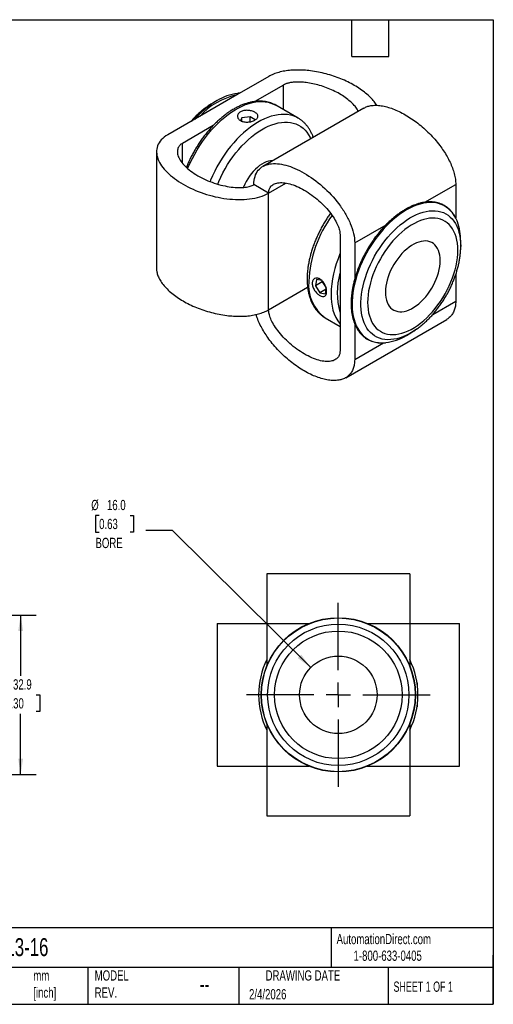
# Model space of a CAD drawing. Header units: millimetres. Extents: x 6 to 273, y 6 to 210.
# Tile 2 of 2: x 175 to 273, y 6 to 210. Entities that reach past the tile are written whole.
import ezdxf

# ---------------------------------------------------------------- set-up
doc = ezdxf.new("R2010")
doc.units = ezdxf.units.MM
doc.linetypes.add('SLD-Center', pattern=[19.05, 15.24, -1.27, 1.27, -1.27])
doc.linetypes.add('SLD-Solid', pattern=[0])
doc.layers.add('CENTER', color=40, linetype='SLD-Center')
doc.layers.add('DIMENSIONS', color=140, linetype='SLD-Solid', lineweight=25)
doc.layers.add('TEXT', color=140, linetype='SLD-Solid', lineweight=25)
doc.styles.add('SLDTEXTSTYLE0', font='TXT', dxfattribs={"width": 0.7})
doc.styles.add('SLDTEXTSTYLE1', font='TXT', dxfattribs={"width": 0.65})
doc.dimstyles.new('SLDDIMSTYLE1', dxfattribs={"dimtxt": 2.158008, "dimasz": 3.302, "dimexe": 0, "dimexo": 0.0625, "dimgap": 0.539502, "dimtad": 0, "dimtih": 1, "dimtoh": 1, "dimdec": 1, "dimrnd": 1e-09, "dimzin": 12, "dimdsep": 46, "dimtxsty": 'SLDTEXTSTYLE0', "dimsah": 1, "dimcen": 0.09, "dimadec": 0, "dimazin": 3, "dimtfac": 1, "dimtdec": 1, "dimtofl": 0, "dimtmove": 0, "dimatfit": 3, "dimfxl": 0, "dimfrac": 2, "dimtolj": 1, "dimtzin": 12, "dimarcsym": 0})
doc.dimstyles.new('SLDDIMSTYLE2', dxfattribs={"dimtxt": 2.158008, "dimasz": 3.302, "dimexe": 0, "dimexo": 0.0625, "dimgap": 0.539502, "dimtad": 0, "dimtih": 1, "dimtoh": 1, "dimdec": 1, "dimrnd": 1e-09, "dimzin": 4, "dimdsep": 46, "dimtxsty": 'SLDTEXTSTYLE0', "dimsah": 1, "dimcen": 0, "dimadec": 0, "dimazin": 1, "dimtfac": 1, "dimtdec": 1, "dimtofl": 0, "dimtmove": 0, "dimatfit": 3, "dimfxl": 0, "dimfrac": 2, "dimtolj": 1, "dimtzin": 12, "dimarcsym": 0})

# ---------------------------------------------------------------- blocks, each defined once
blk = doc.blocks.new('_D_1')
at = {"layer": 'DIMENSIONS'}
for p, q in [((159.31, 86.67), (178.62, 86.67)), ((175.44, 86.67), (175.44, 74.13)), ((172.24, 70.22), (171.51, 70.22)), ((171.51, 70.22), (171.51, 66.79)), ((178.65, 70.22), (179.38, 70.22)), ((179.38, 70.22), (179.38, 66.79)), ((171.51, 66.79), (172.24, 66.79)), ((175.44, 53.77), (175.44, 66.31)), ((179.38, 66.79), (178.65, 66.79)), ((159.31, 53.77), (164.68, 53.77)), ((166.21, 53.77), (178.62, 53.77))]:
    blk.add_line(p, q, dxfattribs=at)
for points in [[(175.44, 86.67), (174.94, 83.37), (175.95, 83.37)], [(175.44, 53.77), (175.95, 57.07), (174.94, 57.07)]]:
    blk.add_solid(points, dxfattribs=at)
at = {"layer": 'DIMENSIONS', "char_height": 2.117, "attachment_point": 1, "style": 'SLDTEXTSTYLE0'}
for s, insert in [('%%c', (170.61, 73.43)), ('32.9', (173.87, 73.43)), ('1.30', (172.24, 69.52))]:
    blk.add_mtext(s, dxfattribs=dict(at, insert=insert))
blk = doc.blocks.new('_D_3')
at = {"layer": 'DIMENSIONS'}
for p, q in [((191.65, 107.24), (190.92, 107.24)), ((190.92, 107.24), (190.92, 103.81)), ((198.06, 107.24), (198.78, 107.24)), ((198.78, 107.24), (198.78, 103.81)), ((190.92, 103.81), (191.65, 103.81)), ((198.78, 103.81), (198.06, 103.81)), ((206.83, 104.1), (201.27, 104.1)), ((235.35, 75.85), (206.83, 104.1))]:
    blk.add_line(p, q, dxfattribs=at)
blk.add_solid([(235.35, 75.85), (233.37, 78.53), (232.65, 77.81)], dxfattribs=at)
at = {"layer": 'DIMENSIONS', "char_height": 2.117, "attachment_point": 1, "style": 'SLDTEXTSTYLE0'}
for s, insert in [('%%c', (190.02, 110.45)), ('16.0', (193.27, 110.45)), ('0.63', (191.65, 106.54)), ('BORE', (190.9, 102.62))]:
    blk.add_mtext(s, dxfattribs=dict(at, insert=insert))
blk = doc.blocks.new('SW_CENTERMARKSYMBOL_1')
at = {"layer": 'CENTER', "color": 0}
for p, q in [((0, 5.08), (0, 18.99)), ((0, 0), (0, 2.54)), ((-5.08, 0), (-18.99, 0)), ((0, 0), (-2.54, 0)), ((0, 0), (0, -2.54)), ((0, 0), (2.54, 0)), ((5.08, 0), (18.99, 0)), ((0, -5.08), (0, -18.99))]:
    blk.add_line(p, q, dxfattribs=at)

msp = doc.modelspace()

# ---------------------------------------------------------------- linework, layer by layer
for p, q in [((226.68, 197.83), (220.09, 194.02)), ((229.72, 196.07), (223.82, 192.67)), ((229.72, 190.98), (229.72, 196.07)), ((220.09, 194.02), (212.41, 189.59)), ((216.01, 192.85), (215.11, 192.33)), ((246.33, 191.31), (225.47, 179.27)), ((232.75, 189.24), (228.15, 191.89)), ((212.41, 189.59), (205.82, 185.79)), ((221.13, 189.27), (220.86, 188.74)), ((222.81, 189.52), (221.13, 189.27)), ((221.13, 188.6), (221.13, 189.27)), ((223.89, 188.87), (222.81, 189.52)), ((222.81, 188.49), (222.81, 189.52)), ((232.75, 189.24), (232.7, 189.26)), ((215.18, 187.68), (208.86, 184.03)), ((208.86, 179.92), (208.86, 184.03)), ((203.51, 182.3), (203.51, 158.21)), ((226.65, 173.77), (223.61, 175.52)), ((226.65, 173.77), (230.21, 175.82)), ((258.91, 171.86), (265.29, 175.54)), ((265.29, 175.54), (265.29, 168.64)), ((226.65, 149.68), (226.65, 173.77)), ((244.43, 163.5), (250.9, 167.23)), ((241.39, 165.26), (241.39, 157.23)), ((244.43, 163.5), (244.43, 156.03)), ((266.31, 162.77), (266.31, 163.81)), ((266.31, 162.77), (266.31, 162.72)), ((241.39, 157.23), (241.39, 149.19)), ((265.29, 156.95), (265.29, 151.45)), ((236.52, 155.91), (236.3, 154.65)), ((237.71, 155.47), (236.3, 154.65)), ((236.3, 154.65), (237.22, 153.19)), ((237.68, 155.71), (236.52, 155.91)), ((237.74, 155.61), (237.68, 155.71)), ((237.74, 155.62), (237.71, 155.47)), ((237.71, 155.47), (238.51, 154.21)), ((226.65, 149.68), (234.71, 154.33)), ((238.56, 153.96), (237.22, 153.19)), ((237.22, 153.19), (238.38, 152.99)), ((238.38, 152.99), (238.56, 153.96)), ((260.53, 148.71), (265.29, 151.45)), ((241.39, 149.19), (241.39, 141.17)), ((238.31, 148.04), (238.36, 148.01)), ((238.36, 148.01), (241.39, 146.26)), ((242.57, 135.66), (263.43, 147.71)), ((244.43, 146.77), (244.43, 139.41)), ((255.1, 144.39), (256, 144.91)), ((244.43, 139.41), (250.4, 142.86)), ((255.79, 95.22), (226.29, 95.22)), ((216.04, 84.97), (216.04, 55.47)), ((226.29, 84.97), (226.29, 76.2)), ((226.29, 84.97), (235.05, 84.97)), ((247.02, 84.97), (255.79, 84.97)), ((255.79, 84.97), (255.79, 76.2)), ((266.04, 55.47), (266.04, 84.97)), ((257.35, 72.66), (257.29, 72.78)), ((257.35, 72.66), (257.35, 72.31)), ((257.29, 67.66), (257.35, 67.77)), ((257.35, 68.13), (257.35, 67.77)), ((226.29, 64.24), (226.29, 55.47)), ((255.79, 64.24), (255.79, 55.47)), ((226.29, 55.47), (235.05, 55.47)), ((247.02, 55.47), (255.79, 55.47)), ((226.29, 45.22), (255.79, 45.22))]:
    msp.add_line(p, q)
at = {"flags": 128}
for points in [[(209.95, 178.8), (210.07, 179.09), (210.48, 180.01), (210.92, 180.93), (211.39, 181.83), (211.9, 182.72), (212.44, 183.59), (213, 184.44), (213.6, 185.26), (214.22, 186.05), (214.86, 186.8), (215.52, 187.53), (216.2, 188.21), (216.89, 188.85), (217.59, 189.45), (218.31, 190.01), (219.02, 190.51), (219.75, 190.97), (220.47, 191.37), (221.19, 191.72), (221.91, 192.02), (222.62, 192.26), (223.32, 192.45), (224, 192.58), (224.67, 192.65), (225.32, 192.66), (225.95, 192.61), (226.56, 192.51), (227.14, 192.34), (227.69, 192.13), (228.15, 191.89)], [(232.7, 189.26), (232.29, 189.47), (231.74, 189.69), (231.16, 189.85), (230.55, 189.96), (229.92, 190), (229.27, 189.99), (228.6, 189.92), (227.91, 189.79), (227.21, 189.61), (226.5, 189.37), (225.79, 189.07), (225.07, 188.72), (224.34, 188.32), (223.62, 187.86), (222.9, 187.35), (222.19, 186.8), (221.48, 186.2), (220.79, 185.56), (220.12, 184.87), (219.45, 184.15), (218.81, 183.39), (218.19, 182.6), (217.6, 181.78), (217.03, 180.94), (216.49, 180.07), (215.99, 179.18), (215.51, 178.28), (215.07, 177.36), (214.67, 176.43), (214.55, 176.15)], [(216.14, 175.61), (216.37, 176.16), (216.77, 177.05), (217.21, 177.93), (217.69, 178.8), (218.19, 179.64), (218.73, 180.47), (219.29, 181.27), (219.88, 182.04), (220.49, 182.79), (221.13, 183.49), (221.78, 184.16), (222.44, 184.79), (223.12, 185.38), (223.81, 185.92), (224.5, 186.41), (225.2, 186.85), (225.9, 187.24), (226.59, 187.58), (227.28, 187.86), (227.97, 188.08), (228.64, 188.25), (229.3, 188.36), (229.94, 188.42), (230.56, 188.41), (231.16, 188.35), (231.74, 188.22), (232.29, 188.05), (232.81, 187.81), (233.3, 187.52), (233.76, 187.17), (234.18, 186.77), (234.56, 186.32), (234.91, 185.82), (235.21, 185.27), (235.35, 184.98)], [(227.44, 180.43), (227.05, 180.41), (226.62, 180.33), (226.17, 180.19), (225.72, 179.99), (225.26, 179.74), (224.8, 179.44), (224.35, 179.08), (223.91, 178.69), (223.48, 178.25), (223.07, 177.77), (222.69, 177.26), (222.33, 176.72), (222, 176.16), (221.71, 175.59), (221.45, 175), (221.43, 174.96)], [(265.64, 167.85), (265.58, 168.01), (265.3, 168.61), (264.99, 169.16), (264.63, 169.67), (264.24, 170.12), (263.8, 170.53), (263.34, 170.88), (262.84, 171.18), (262.31, 171.42), (261.75, 171.6), (261.16, 171.73), (260.55, 171.8), (259.92, 171.81), (259.27, 171.77), (258.6, 171.66), (257.92, 171.5), (257.22, 171.28), (256.52, 171), (255.81, 170.67), (255.1, 170.29)], [(255.1, 170.29), (254.39, 169.85), (253.68, 169.36), (252.98, 168.83), (252.28, 168.25), (251.6, 167.62), (250.93, 166.95), (250.28, 166.25), (249.65, 165.51), (249.04, 164.73), (248.45, 163.93), (247.89, 163.1), (247.36, 162.24), (246.86, 161.37), (246.4, 160.48), (245.97, 159.58), (245.57, 158.66), (245.22, 157.75), (244.9, 156.83), (244.63, 155.91), (244.39, 155), (244.2, 154.1), (244.06, 153.21), (243.96, 152.34), (243.9, 151.49), (243.89, 150.66), (243.92, 149.86), (244, 149.09), (244.12, 148.35), (244.29, 147.65), (244.5, 146.98), (244.76, 146.36), (245.05, 145.79), (245.39, 145.26), (245.76, 144.78), (246.18, 144.34), (246.63, 143.97), (247.11, 143.64), (247.62, 143.37), (248.17, 143.16), (248.74, 143), (249.34, 142.9), (249.96, 142.86), (250.6, 142.88), (250.84, 142.9)], [(257.3, 145.75), (257.19, 145.68), (256.51, 145.22), (255.83, 144.81), (255.15, 144.46), (254.47, 144.16), (253.8, 143.91), (253.14, 143.72), (252.49, 143.59), (251.86, 143.52), (251.24, 143.5), (250.65, 143.55), (250.08, 143.65), (249.53, 143.81), (249.02, 144.02), (248.53, 144.29), (248.08, 144.62), (247.66, 145), (247.27, 145.43), (246.93, 145.91), (246.63, 146.44), (246.36, 147.02), (246.14, 147.63), (245.96, 148.29), (245.83, 148.99), (245.74, 149.71), (245.69, 150.47), (245.69, 151.26), (245.74, 152.07), (245.83, 152.91), (245.96, 153.76), (246.14, 154.62), (246.36, 155.49), (246.63, 156.37), (246.93, 157.25), (247.27, 158.13), (247.66, 159), (248.08, 159.87), (248.53, 160.72), (249.02, 161.55), (249.53, 162.36), (250.08, 163.15), (250.65, 163.91), (251.24, 164.64), (251.86, 165.33), (252.49, 165.99), (253.14, 166.61), (253.8, 167.18), (254.47, 167.71), (255.15, 168.2), (255.83, 168.63), (256.51, 169.01), (257.19, 169.34), (257.87, 169.61), (258.53, 169.83), (259.19, 169.98), (259.83, 170.09), (260.45, 170.13), (261.06, 170.12), (261.64, 170.05), (262.2, 169.92), (262.73, 169.73), (263.23, 169.48), (263.7, 169.19), (264.14, 168.83), (264.54, 168.43), (264.9, 167.97), (265.23, 167.46), (265.51, 166.91), (265.76, 166.32), (265.96, 165.68), (266.11, 165), (266.22, 164.29), (266.29, 163.55), (266.31, 162.77), (266.31, 162.77)], [(247.1, 151.2), (247.12, 150.47), (247.19, 149.76), (247.3, 149.08), (247.46, 148.45), (247.66, 147.85), (247.91, 147.29), (248.19, 146.78), (248.52, 146.32), (248.88, 145.91), (249.28, 145.55), (249.72, 145.24), (250.18, 144.99), (250.68, 144.79), (251.21, 144.66), (251.76, 144.58), (252.33, 144.56), (252.93, 144.59), (253.54, 144.69), (254.16, 144.84), (254.8, 145.05), (255.44, 145.32), (256.09, 145.64), (256.74, 146.02), (257.39, 146.44), (258.03, 146.92), (258.67, 147.44), (259.29, 148.01), (259.9, 148.62), (260.5, 149.27), (261.07, 149.95), (261.62, 150.67), (262.15, 151.41), (262.65, 152.18), (263.11, 152.98), (263.55, 153.78), (263.95, 154.61), (264.31, 155.44), (264.64, 156.28), (264.92, 157.12), (265.17, 157.95), (265.37, 158.78), (265.53, 159.6), (265.64, 160.41), (265.71, 161.19), (265.73, 161.96), (265.71, 162.69), (265.64, 163.4), (265.53, 164.07), (265.37, 164.71), (265.17, 165.31), (264.92, 165.87), (264.64, 166.38), (264.31, 166.84), (263.95, 167.25), (263.55, 167.61), (263.11, 167.92), (262.65, 168.17), (262.15, 168.36), (261.62, 168.5), (261.07, 168.58), (260.5, 168.6), (259.9, 168.57), (259.29, 168.47), (258.67, 168.32), (258.03, 168.1), (257.39, 167.84), (256.74, 167.52), (256.09, 167.14), (255.44, 166.71), (254.8, 166.24), (254.16, 165.71), (253.54, 165.15), (252.93, 164.54), (252.33, 163.89), (251.76, 163.2), (251.21, 162.49), (250.68, 161.74), (250.18, 160.97), (249.72, 160.18), (249.28, 159.37), (248.88, 158.55), (248.52, 157.72), (248.19, 156.88), (247.91, 156.04), (247.66, 155.21), (247.46, 154.38), (247.3, 153.56), (247.19, 152.75), (247.12, 151.97), (247.1, 151.2)], [(262.07, 159.84), (262.05, 160.42), (261.98, 160.96), (261.87, 161.46), (261.71, 161.93), (261.51, 162.36), (261.27, 162.73), (260.99, 163.06), (260.68, 163.34), (260.32, 163.56), (259.94, 163.72), (259.53, 163.83), (259.1, 163.88), (258.64, 163.87), (258.16, 163.8), (257.67, 163.67), (257.17, 163.49), (256.67, 163.25), (256.16, 162.96), (255.66, 162.61), (255.16, 162.22), (254.67, 161.78), (254.19, 161.3), (253.73, 160.78), (253.3, 160.23), (252.89, 159.65), (252.51, 159.04), (252.16, 158.42), (251.84, 157.78), (251.56, 157.13), (251.32, 156.47), (251.12, 155.82), (250.96, 155.17), (250.85, 154.53), (250.78, 153.91), (250.76, 153.31), (250.78, 152.74), (250.85, 152.2), (250.96, 151.69), (251.12, 151.23), (251.32, 150.8), (251.56, 150.43), (251.84, 150.1), (252.16, 149.82), (252.51, 149.6), (252.89, 149.44), (253.3, 149.33), (253.73, 149.28), (254.19, 149.29), (254.67, 149.36), (255.16, 149.48), (255.66, 149.67), (256.16, 149.91), (256.67, 150.2), (257.17, 150.54), (257.67, 150.94), (258.16, 151.38), (258.64, 151.86), (259.1, 152.37), (259.53, 152.93), (259.94, 153.51), (260.32, 154.11), (260.68, 154.74), (260.99, 155.38), (261.27, 156.03), (261.51, 156.69), (261.71, 157.34), (261.87, 157.99), (261.98, 158.63), (262.05, 159.25), (262.07, 159.84)]]:
    msp.add_lwpolyline(points, dxfattribs=at)
for radius in [15.92, 15.86, 14.59, 13.17, 8]:
    msp.add_circle((241.04, 70.22), radius)
for centre, radius, start, end in [((223.09, 179.97), 14.37, 102.0336, 137.961), ((221.69, 183.47), 10.97, 97.8424, 121.1548), ((224.46, 176.67), 18.24, 120.8398, 139.3188), ((226.28, 175.71), 19.99, 120.9341, 138.4534), ((259.8, 154.46), 24.87, 143.7336, 177.5179), ((255.03, 164), 11.28, 359.0499, 19.9457), ((261.58, 152.37), 22.04, 156.39, 178.6565), ((255.3, 153.21), 14.48, 163.8778, 196.1222), ((243.14, 154.7), 8.23, 174.1396, 234.0831), ((249.14, 152.37), 9.6, 176.915, 216.1882), ((249.38, 153.92), 11.12, 277.5497, 300.9804), ((241.04, 70.22), 16.45, 153.722, 180), ((241.04, 70.22), 16.45, 333.722, 26.278), ((241.04, 70.22), 16.45, 180, 206.278)]:
    msp.add_arc(centre, radius, start, end)
for points, knots in [([(248.98, 191.87), (248.81, 192.13), (248.44, 192.7), (247.66, 193.54), (246.7, 194.41), (245.59, 195.24), (244.36, 196.01), (243.02, 196.73), (241.59, 197.37), (240.08, 197.92), (238.53, 198.39), (236.94, 198.76), (235.41, 199), (233.95, 199.14), (232.59, 199.18), (231.26, 199.12), (229.98, 198.97), (228.76, 198.7), (227.64, 198.33), (227, 198), (226.68, 197.83)], [0, 0, 0, 0, 0.049929, 0.111668, 0.174635, 0.238463, 0.302736, 0.367009, 0.430838, 0.493805, 0.555544, 0.615793, 0.674397, 0.723315, 0.771099, 0.817916, 0.863987, 0.909551, 0.954837, 1, 1, 1, 1]), ([(245.15, 190.63), (245.08, 190.77), (244.88, 191.2), (244.32, 191.9), (243.5, 192.72), (242.49, 193.51), (241.32, 194.26), (240.03, 194.93), (238.65, 195.52), (237.23, 196), (235.82, 196.35), (234.52, 196.57), (233.38, 196.68), (232.41, 196.69), (231.55, 196.63), (230.82, 196.5), (230.21, 196.32), (229.88, 196.16), (229.72, 196.07)], [0, 0, 0, 0, 0.037369, 0.113064, 0.193594, 0.277445, 0.362977, 0.448509, 0.53236, 0.61289, 0.688585, 0.758118, 0.810611, 0.857743, 0.899494, 0.936289, 0.969222, 1, 1, 1, 1]), ([(220.7, 194.38), (220.58, 194.38), (220.43, 194.37), (220.27, 194.35), (220.23, 194.34)], [0, 0, 0, 0, 0.773391, 1, 1, 1, 1]), ([(228.14, 191.89), (227.99, 191.98), (227.66, 192.15), (227.14, 192.37), (226.57, 192.54), (225.98, 192.66), (225.36, 192.73), (224.73, 192.75), (224.08, 192.71), (223.42, 192.62), (222.74, 192.48), (222.05, 192.28), (221.36, 192.04), (220.66, 191.74), (219.96, 191.39), (219.26, 191), (218.56, 190.56), (217.87, 190.07), (217.19, 189.54), (216.51, 188.97), (215.85, 188.36), (215.21, 187.72), (214.58, 187.04), (213.96, 186.33), (213.37, 185.58), (212.8, 184.82), (212.26, 184.03), (211.74, 183.21), (211.25, 182.38), (210.79, 181.53), (210.36, 180.67), (209.98, 179.85), (209.77, 179.31), (209.67, 179.07)], [0, 0, 0, 0, 0.0274024, 0.0586781, 0.0900023, 0.1214512, 0.1530856, 0.1849448, 0.2170439, 0.2493755, 0.2819144, 0.3146241, 0.3474637, 0.3803937, 0.4133798, 0.4463941, 0.4794137, 0.5124227, 0.5454133, 0.5783812, 0.6113246, 0.6442438, 0.6771404, 0.7100166, 0.7428753, 0.7757199, 0.8085538, 0.8413806, 0.8742041, 0.907028, 0.9398551, 0.972689, 1, 1, 1, 1]), ([(215.12, 192.34), (215.04, 192.29), (214.73, 192.12), (214.2, 191.77), (213.52, 191.29), (212.85, 190.76), (212.2, 190.19), (211.56, 189.59), (211.02, 189.04), (210.7, 188.67), (210.58, 188.54)], [0, 0, 0, 0, 0.04893, 0.193377, 0.337795, 0.482061, 0.626111, 0.769916, 0.913472, 1, 1, 1, 1]), ([(246.33, 191.31), (246.54, 191.41), (246.99, 191.65), (247.81, 191.84), (248.79, 191.92), (249.9, 191.82), (251.09, 191.57), (252.32, 191.17), (253.59, 190.62), (254.88, 189.94), (256.16, 189.14), (257.43, 188.22), (258.67, 187.19), (259.85, 186.08), (260.96, 184.89), (261.94, 183.69), (262.79, 182.5), (263.5, 181.34), (264.12, 180.16), (264.63, 178.96), (265, 177.78), (265.24, 176.62), (265.27, 175.9), (265.29, 175.54)], [0, 0, 0, 0, 0.037001, 0.079143, 0.12963, 0.181533, 0.23472, 0.288965, 0.343952, 0.399321, 0.454691, 0.509678, 0.563923, 0.61711, 0.669013, 0.7195, 0.761642, 0.802807, 0.843138, 0.882827, 0.92208, 0.961093, 1, 1, 1, 1]), ([(220.85, 190.54), (220.95, 190.6), (221.05, 190.65), (221.28, 190.73), (221.4, 190.77), (221.66, 190.82), (221.79, 190.83), (222.06, 190.85), (222.2, 190.85), (222.61, 190.83), (222.88, 190.78), (223.39, 190.64), (223.62, 190.55), (223.91, 190.38), (224, 190.32), (224.15, 190.19), (224.22, 190.13), (224.32, 189.99), (224.37, 189.92), (224.42, 189.78), (224.43, 189.71), (224.43, 189.56), (224.42, 189.49), (224.37, 189.35), (224.33, 189.28), (224.22, 189.14), (224.16, 189.07), (224, 188.95), (223.92, 188.89), (223.72, 188.77), (223.61, 188.72), (223.39, 188.63), (223.26, 188.59), (223.01, 188.51), (222.88, 188.49), (222.61, 188.44), (222.47, 188.43), (222.06, 188.41), (221.78, 188.42), (221.28, 188.52), (221.04, 188.61), (220.75, 188.77), (220.66, 188.84), (220.51, 188.98), (220.45, 189.05), (220.34, 189.21), (220.3, 189.29), (220.25, 189.46), (220.23, 189.54), (220.23, 189.72), (220.25, 189.8), (220.3, 189.97), (220.34, 190.06), (220.44, 190.21), (220.51, 190.29), (220.66, 190.42), (220.75, 190.49), (220.85, 190.54)], [0, 0, 0, 0, 0.03125, 0.03125, 0.0625, 0.0625, 0.09375, 0.09375, 0.125, 0.125, 0.1875, 0.1875, 0.25, 0.25, 0.28125, 0.28125, 0.3125, 0.3125, 0.34375, 0.34375, 0.375, 0.375, 0.40625, 0.40625, 0.4375, 0.4375, 0.46875, 0.46875, 0.5, 0.5, 0.53125, 0.53125, 0.5625, 0.5625, 0.59375, 0.59375, 0.625, 0.625, 0.6875, 0.6875, 0.75, 0.75, 0.78125, 0.78125, 0.8125, 0.8125, 0.84375, 0.84375, 0.875, 0.875, 0.90625, 0.90625, 0.9375, 0.9375, 0.96875, 0.96875, 1, 1, 1, 1]), ([(235.87, 185.28), (235.87, 185.28), (235.8, 185.51), (235.61, 185.94), (235.32, 186.55), (234.98, 187.11), (234.61, 187.63), (234.2, 188.1), (233.75, 188.53), (233.28, 188.9), (232.92, 189.15), (232.72, 189.25), (232.69, 189.26)], [0, 0, 0, 0, 0.002248, 0.128537, 0.253983, 0.378387, 0.50161, 0.623598, 0.744414, 0.864228, 0.983312, 1, 1, 1, 1]), ([(205.82, 185.79), (205.29, 185.48), (204.85, 185.13), (204.14, 184.36), (203.89, 183.95), (203.56, 183.09), (203.49, 182.64), (203.52, 181.73), (203.62, 181.27), (204.14, 179.88), (204.79, 178.95), (206.57, 177.18), (207.69, 176.34), (210.28, 174.85), (211.73, 174.2), (214.8, 173.17), (216.41, 172.8), (218.82, 172.5), (219.62, 172.44), (221.19, 172.42), (221.97, 172.46), (223.46, 172.65), (224.18, 172.8), (225.51, 173.2), (226.12, 173.46), (226.65, 173.77)], [0, 0, 0, 0, 0.19635, 0.19635, 0.392699, 0.392699, 0.589049, 0.589049, 0.785398, 0.785398, 1.178097, 1.178097, 1.570796, 1.570796, 1.963495, 1.963495, 2.356194, 2.356194, 2.552544, 2.552544, 2.748894, 2.748894, 2.945243, 2.945243, 3.141593, 3.141593, 3.141593, 3.141593]), ([(208.86, 184.03), (208.64, 183.91), (208.45, 183.76), (208.14, 183.42), (208.01, 183.22), (207.84, 182.76), (207.8, 182.51), (207.82, 181.95), (207.88, 181.65), (208.12, 181.01), (208.29, 180.68), (208.76, 180), (209.06, 179.65), (210.09, 178.62), (210.99, 177.95), (213.06, 176.75), (214.23, 176.23), (216.02, 175.63), (216.62, 175.46), (217.8, 175.19), (218.37, 175.09), (219.48, 174.95), (220, 174.92), (220.97, 174.91), (221.41, 174.93), (222.19, 175.03), (222.54, 175.1), (223.13, 175.29), (223.38, 175.39), (223.61, 175.52)], [0, 0, 0, 0, 0.19635, 0.19635, 0.392699, 0.392699, 0.589049, 0.589049, 0.785398, 0.785398, 0.981748, 0.981748, 1.178097, 1.178097, 1.570796, 1.570796, 1.963495, 1.963495, 2.159845, 2.159845, 2.356194, 2.356194, 2.552544, 2.552544, 2.748894, 2.748894, 2.945243, 2.945243, 3.141593, 3.141593, 3.141593, 3.141593]), ([(223.61, 175.52), (223.61, 176.13), (223.69, 176.7), (224, 177.69), (224.23, 178.12), (224.82, 178.83), (225.17, 179.11), (225.97, 179.54), (226.42, 179.69), (227.88, 179.93), (229.01, 179.83), (231.43, 179.18), (232.73, 178.63), (235.31, 177.13), (236.6, 176.2), (239.02, 174.05), (240.15, 172.85), (241.62, 170.91), (242.07, 170.25), (242.87, 168.89), (243.22, 168.2), (243.8, 166.82), (244.03, 166.12), (244.35, 164.77), (244.43, 164.11), (244.43, 163.5)], [0, 0, 0, 0, 0.19635, 0.19635, 0.392699, 0.392699, 0.589049, 0.589049, 0.785398, 0.785398, 1.178097, 1.178097, 1.570796, 1.570796, 1.963495, 1.963495, 2.356194, 2.356194, 2.552544, 2.552544, 2.748894, 2.748894, 2.945243, 2.945243, 3.141593, 3.141593, 3.141593, 3.141593]), ([(226.65, 173.77), (226.65, 174.02), (226.68, 174.26), (226.82, 174.7), (226.93, 174.91), (227.23, 175.28), (227.43, 175.45), (227.93, 175.71), (228.22, 175.81), (228.89, 175.92), (229.27, 175.94), (230.09, 175.87), (230.54, 175.79), (231.95, 175.41), (232.98, 174.97), (235.05, 173.77), (236.09, 173.02), (237.5, 171.77), (237.94, 171.34), (238.77, 170.45), (239.15, 170), (239.82, 169.11), (240.11, 168.68), (240.6, 167.85), (240.8, 167.45), (241.11, 166.72), (241.22, 166.39), (241.36, 165.78), (241.39, 165.51), (241.39, 165.26)], [0, 0, 0, 0, 0.19635, 0.19635, 0.392699, 0.392699, 0.589049, 0.589049, 0.785398, 0.785398, 0.981748, 0.981748, 1.178097, 1.178097, 1.570796, 1.570796, 1.963495, 1.963495, 2.159845, 2.159845, 2.356194, 2.356194, 2.552544, 2.552544, 2.748894, 2.748894, 2.945243, 2.945243, 3.141593, 3.141593, 3.141593, 3.141593]), ([(265.63, 167.88), (265.55, 168.08), (265.39, 168.48), (265.1, 169.02), (264.77, 169.52), (264.41, 169.98), (264.02, 170.4), (263.59, 170.77), (263.13, 171.09), (262.65, 171.36), (262.13, 171.58), (261.6, 171.75), (261.04, 171.87), (260.45, 171.94), (259.85, 171.95), (259.23, 171.91), (258.6, 171.83), (257.95, 171.69), (257.29, 171.49), (256.62, 171.25), (255.95, 170.96), (255.38, 170.67), (255.03, 170.47), (254.9, 170.4)], [0, 0, 0, 0, 0.048684, 0.097532, 0.146299, 0.19497, 0.243538, 0.292007, 0.340394, 0.38873, 0.437053, 0.48539, 0.53378, 0.582251, 0.630818, 0.679483, 0.728238, 0.777069, 0.825958, 0.874889, 0.923847, 0.97282, 1, 1, 1, 1]), ([(239.44, 169.6), (239.4, 169.54), (239.17, 169.23), (238.77, 168.63), (238.25, 167.82), (237.76, 166.99), (237.3, 166.14), (236.88, 165.28), (236.48, 164.4), (236.12, 163.52), (235.8, 162.64), (235.51, 161.75), (235.26, 160.87), (235.05, 159.99), (234.88, 159.11), (234.74, 158.25), (234.65, 157.39), (234.61, 156.65), (234.6, 156.2), (234.6, 156.03)], [0, 0, 0, 0, 0.014517, 0.077329, 0.140124, 0.202911, 0.2657, 0.328499, 0.391315, 0.45416, 0.517043, 0.579974, 0.642962, 0.706016, 0.769143, 0.832348, 0.895634, 0.958999, 1, 1, 1, 1]), ([(254.9, 170.4), (254.78, 170.33), (254.44, 170.13), (253.87, 169.76), (253.2, 169.28), (252.54, 168.76), (251.88, 168.19), (251.24, 167.59), (250.61, 166.95), (250, 166.28), (249.4, 165.57), (248.82, 164.84), (248.27, 164.08), (247.74, 163.3), (247.23, 162.49), (246.76, 161.67), (246.31, 160.83), (245.89, 159.99), (245.51, 159.13), (245.16, 158.26), (244.84, 157.39), (244.56, 156.52), (244.32, 155.66), (244.11, 154.8), (243.95, 153.95), (243.82, 153.11), (243.74, 152.29), (243.69, 151.48), (243.68, 150.7), (243.72, 149.94), (243.79, 149.21), (243.91, 148.5), (244.06, 147.83), (244.26, 147.19), (244.49, 146.58), (244.77, 146.02), (245.08, 145.49), (245.42, 145.01), (245.8, 144.58), (246.21, 144.19), (246.66, 143.84), (247.13, 143.55), (247.63, 143.31), (248.16, 143.11), (248.71, 142.97), (249.28, 142.88), (249.87, 142.84), (250.38, 142.85), (250.7, 142.88), (250.8, 142.89)], [0, 0, 0, 0, 0.01148, 0.033272, 0.055062, 0.07685, 0.098633, 0.120413, 0.142189, 0.163962, 0.185731, 0.207498, 0.229263, 0.251026, 0.272789, 0.294551, 0.316313, 0.338076, 0.359839, 0.381605, 0.403373, 0.425143, 0.446917, 0.468695, 0.490477, 0.512264, 0.534056, 0.555852, 0.577653, 0.599458, 0.621265, 0.64307, 0.664871, 0.686661, 0.708435, 0.730185, 0.751901, 0.773578, 0.79521, 0.816796, 0.838341, 0.859857, 0.881359, 0.902862, 0.924381, 0.94593, 0.96752, 0.989154, 1, 1, 1, 1]), ([(255.99, 144.9), (256.01, 144.91), (256.26, 145.05), (256.74, 145.36), (257.42, 145.83), (258.09, 146.35), (258.75, 146.9), (259.39, 147.5), (260.02, 148.13), (260.62, 148.8), (261.2, 149.49), (261.76, 150.21), (262.3, 150.96), (262.81, 151.74), (263.29, 152.53), (263.74, 153.34), (264.16, 154.16), (264.54, 155), (264.9, 155.84), (265.21, 156.7), (265.49, 157.55), (265.73, 158.41), (265.93, 159.26), (266.09, 160.11), (266.21, 160.95), (266.29, 161.78), (266.32, 162.37), (266.31, 162.68), (266.31, 162.73)], [0, 0, 0, 0, 0.003979, 0.045437, 0.086903, 0.128332, 0.169702, 0.211003, 0.252232, 0.293393, 0.334493, 0.375542, 0.41655, 0.45753, 0.498496, 0.539459, 0.580431, 0.621424, 0.66245, 0.703523, 0.744656, 0.785862, 0.827151, 0.868534, 0.910015, 0.951596, 0.993269, 1, 1, 1, 1]), ([(255.32, 162.35), (255.33, 162.35), (255.37, 162.36), (255.4, 162.4), (255.43, 162.43)], [0, 0, 0, 0, 0.221645, 1, 1, 1, 1]), ([(203.51, 158.21), (203.52, 157.98), (203.55, 157.48), (203.79, 156.66), (204.22, 155.78), (204.85, 154.86), (205.66, 153.96), (206.63, 153.1), (207.73, 152.27), (208.97, 151.49), (210.31, 150.78), (211.74, 150.14), (213.24, 149.59), (214.8, 149.12), (216.39, 148.75), (217.92, 148.5), (219.37, 148.37), (220.73, 148.33), (222.06, 148.38), (223.35, 148.54), (224.56, 148.81), (225.69, 149.18), (226.33, 149.51), (226.65, 149.68)], [0, 0, 0, 0, 0.037026, 0.079167, 0.129653, 0.181554, 0.23474, 0.288983, 0.343969, 0.399337, 0.454706, 0.509691, 0.563935, 0.61712, 0.669022, 0.719507, 0.761648, 0.802812, 0.843143, 0.88283, 0.922082, 0.961094, 1, 1, 1, 1]), ([(234.6, 156.03), (234.6, 155.88), (234.61, 155.47), (234.65, 154.8), (234.73, 154.03), (234.86, 153.28), (235.04, 152.57), (235.26, 151.89), (235.52, 151.25), (235.82, 150.65), (236.16, 150.08), (236.54, 149.57), (236.95, 149.1), (237.4, 148.68), (237.85, 148.32), (238.16, 148.13), (238.31, 148.04)], [0, 0, 0, 0, 0.040599, 0.117188, 0.19382, 0.27039, 0.346811, 0.422973, 0.498749, 0.574008, 0.648632, 0.722542, 0.795711, 0.868182, 0.940065, 1, 1, 1, 1]), ([(238.63, 153.42), (238.63, 153.3), (238.62, 153.2), (238.59, 153), (238.56, 152.91), (238.5, 152.75), (238.46, 152.68), (238.36, 152.57), (238.31, 152.52), (238.12, 152.41), (237.97, 152.38), (237.63, 152.43), (237.44, 152.5), (237.15, 152.67), (237.05, 152.74), (236.85, 152.89), (236.75, 152.97), (236.57, 153.15), (236.47, 153.26), (236.3, 153.47), (236.22, 153.58), (236.07, 153.81), (236, 153.93), (235.88, 154.17), (235.83, 154.29), (235.75, 154.54), (235.72, 154.66), (235.67, 154.9), (235.66, 155.02), (235.66, 155.24), (235.67, 155.35), (235.71, 155.55), (235.75, 155.64), (235.83, 155.81), (235.88, 155.89), (236, 156.02), (236.07, 156.08), (236.29, 156.2), (236.47, 156.24), (236.85, 156.22), (237.05, 156.15), (237.34, 155.99), (237.43, 155.92), (237.62, 155.76), (237.71, 155.67), (237.88, 155.48), (237.96, 155.37), (238.11, 155.15), (238.18, 155.03), (238.31, 154.78), (238.36, 154.66), (238.46, 154.4), (238.5, 154.27), (238.56, 154.02), (238.59, 153.89), (238.62, 153.65), (238.63, 153.53), (238.63, 153.42)], [0, 0, 0, 0, 0.03125, 0.03125, 0.0625, 0.0625, 0.09375, 0.09375, 0.125, 0.125, 0.1875, 0.1875, 0.25, 0.25, 0.28125, 0.28125, 0.3125, 0.3125, 0.34375, 0.34375, 0.375, 0.375, 0.40625, 0.40625, 0.4375, 0.4375, 0.46875, 0.46875, 0.5, 0.5, 0.53125, 0.53125, 0.5625, 0.5625, 0.59375, 0.59375, 0.625, 0.625, 0.6875, 0.6875, 0.75, 0.75, 0.78125, 0.78125, 0.8125, 0.8125, 0.84375, 0.84375, 0.875, 0.875, 0.90625, 0.90625, 0.9375, 0.9375, 0.96875, 0.96875, 1, 1, 1, 1]), ([(265.29, 151.45), (265.27, 151.11), (265.24, 150.43), (265, 149.55), (264.63, 148.8), (264.12, 148.2), (263.7, 147.84), (263.45, 147.72), (263.42, 147.71)], [0, 0, 0, 0, 0.193222, 0.386972, 0.581915, 0.779021, 0.979321, 1, 1, 1, 1]), ([(244.43, 139.41), (244.41, 139.07), (244.38, 138.39), (244.14, 137.51), (243.77, 136.76), (243.26, 136.15), (242.64, 135.68), (241.93, 135.34), (241.08, 135.13), (240.1, 135.06), (238.99, 135.15), (237.81, 135.4), (236.57, 135.81), (235.31, 136.35), (234.02, 137.03), (232.73, 137.84), (231.46, 138.76), (230.23, 139.78), (229.04, 140.89), (227.93, 142.09), (226.95, 143.29), (226.11, 144.48), (225.39, 145.64), (224.78, 146.82), (224.33, 147.85), (224.14, 148.49), (224.07, 148.72)], [0, 0, 0, 0, 0.035126, 0.070349, 0.105788, 0.141621, 0.178034, 0.215199, 0.253247, 0.298828, 0.345688, 0.393707, 0.442682, 0.492326, 0.542316, 0.592306, 0.641951, 0.690925, 0.738944, 0.785804, 0.831386, 0.869433, 0.906598, 0.943012, 0.978844, 1, 1, 1, 1]), ([(241.39, 141.17), (241.39, 140.91), (241.36, 140.68), (241.22, 140.23), (241.11, 140.02), (240.8, 139.65), (240.6, 139.49), (240.11, 139.22), (239.82, 139.12), (239.15, 139.01), (238.77, 139), (237.94, 139.06), (237.5, 139.14), (236.09, 139.52), (235.05, 139.97), (232.98, 141.16), (231.95, 141.91), (230.54, 143.16), (230.09, 143.6), (229.27, 144.48), (228.89, 144.93), (228.22, 145.82), (227.93, 146.26), (227.43, 147.09), (227.23, 147.48), (226.93, 148.21), (226.82, 148.54), (226.68, 149.15), (226.65, 149.42), (226.65, 149.68)], [0, 0, 0, 0, 0.19635, 0.19635, 0.392699, 0.392699, 0.589049, 0.589049, 0.785398, 0.785398, 0.981748, 0.981748, 1.178097, 1.178097, 1.570796, 1.570796, 1.963495, 1.963495, 2.159845, 2.159845, 2.356194, 2.356194, 2.552544, 2.552544, 2.748894, 2.748894, 2.945243, 2.945243, 3.141593, 3.141593, 3.141593, 3.141593]), ([(226.29, 95.22), (226.29, 95.22), (226.29, 94.99), (226.29, 94.07), (226.29, 93.39), (226.29, 92.06), (226.29, 91.56), (226.29, 90.47), (226.29, 89.87), (226.29, 88.59), (226.29, 87.9), (226.29, 86.47), (226.29, 85.72), (226.29, 84.97)], [1.570796, 1.570796, 1.570796, 1.570796, 1.963495, 1.963495, 2.356194, 2.356194, 2.552544, 2.552544, 2.748894, 2.748894, 2.945243, 2.945243, 3.141593, 3.141593, 3.141593, 3.141593]), ([(255.79, 95.22), (255.79, 95.22), (255.79, 94.99), (255.79, 94.07), (255.79, 93.39), (255.79, 92.06), (255.79, 91.56), (255.79, 90.47), (255.79, 89.87), (255.79, 88.59), (255.79, 87.9), (255.79, 86.47), (255.79, 85.72), (255.79, 84.97)], [1.570796, 1.570796, 1.570796, 1.570796, 1.963495, 1.963495, 2.356194, 2.356194, 2.552544, 2.552544, 2.748894, 2.748894, 2.945243, 2.945243, 3.141593, 3.141593, 3.141593, 3.141593]), ([(216.04, 84.97), (216.04, 84.97), (216.27, 84.97), (217.18, 84.97), (217.86, 84.97), (219.2, 84.97), (219.69, 84.97), (220.79, 84.97), (221.38, 84.97), (222.67, 84.97), (223.35, 84.97), (224.79, 84.97), (225.54, 84.97), (226.29, 84.97)], [1.570796, 1.570796, 1.570796, 1.570796, 1.963495, 1.963495, 2.356194, 2.356194, 2.552544, 2.552544, 2.748894, 2.748894, 2.945243, 2.945243, 3.141593, 3.141593, 3.141593, 3.141593]), ([(255.79, 84.97), (256.54, 84.97), (257.28, 84.97), (258.72, 84.97), (259.41, 84.97), (260.69, 84.97), (261.29, 84.97), (262.38, 84.97), (262.88, 84.97), (264.21, 84.97), (264.89, 84.97), (265.8, 84.97), (266.04, 84.97), (266.04, 84.97)], [0, 0, 0, 0, 0.19635, 0.19635, 0.392699, 0.392699, 0.589049, 0.589049, 0.785398, 0.785398, 1.178097, 1.178097, 1.570796, 1.570796, 1.570796, 1.570796]), ([(216.04, 55.47), (216.04, 55.47), (216.27, 55.47), (217.18, 55.47), (217.86, 55.47), (219.2, 55.47), (219.69, 55.47), (220.79, 55.47), (221.38, 55.47), (222.67, 55.47), (223.35, 55.47), (224.79, 55.47), (225.54, 55.47), (226.29, 55.47)], [1.570796, 1.570796, 1.570796, 1.570796, 1.963495, 1.963495, 2.356194, 2.356194, 2.552544, 2.552544, 2.748894, 2.748894, 2.945243, 2.945243, 3.141593, 3.141593, 3.141593, 3.141593]), ([(226.29, 55.47), (226.29, 54.72), (226.29, 53.97), (226.29, 52.54), (226.29, 51.85), (226.29, 50.56), (226.29, 49.97), (226.29, 48.87), (226.29, 48.38), (226.29, 47.05), (226.29, 46.36), (226.29, 45.45), (226.29, 45.22), (226.29, 45.22)], [0, 0, 0, 0, 0.19635, 0.19635, 0.392699, 0.392699, 0.589049, 0.589049, 0.785398, 0.785398, 1.178097, 1.178097, 1.570796, 1.570796, 1.570796, 1.570796]), ([(255.79, 55.47), (255.79, 54.72), (255.79, 53.97), (255.79, 52.54), (255.79, 51.85), (255.79, 50.56), (255.79, 49.97), (255.79, 48.87), (255.79, 48.38), (255.79, 47.05), (255.79, 46.36), (255.79, 45.45), (255.79, 45.22), (255.79, 45.22)], [0, 0, 0, 0, 0.19635, 0.19635, 0.392699, 0.392699, 0.589049, 0.589049, 0.785398, 0.785398, 1.178097, 1.178097, 1.570796, 1.570796, 1.570796, 1.570796]), ([(255.79, 55.47), (256.54, 55.47), (257.28, 55.47), (258.72, 55.47), (259.41, 55.47), (260.69, 55.47), (261.29, 55.47), (262.38, 55.47), (262.88, 55.47), (264.21, 55.47), (264.89, 55.47), (265.8, 55.47), (266.04, 55.47), (266.04, 55.47)], [0, 0, 0, 0, 0.19635, 0.19635, 0.392699, 0.392699, 0.589049, 0.589049, 0.785398, 0.785398, 1.178097, 1.178097, 1.570796, 1.570796, 1.570796, 1.570796])]:
    msp.add_open_spline(points, degree=3, knots=knots)
at = {"layer": 'TEXT'}
for p, q in [((6.35, 209.55), (273.05, 209.55)), ((243.84, 201.93), (243.84, 209.55)), ((251.46, 201.93), (251.46, 209.55)), ((273.05, 209.55), (273.05, 6.35)), ((243.84, 201.93), (251.46, 201.93)), ((273.05, 22.13), (6.35, 22.13)), ((239.58, 22.13), (239.58, 13.97)), ((273.05, 6.35), (273.05, 16.51)), ((273.05, 13.97), (6.35, 13.97)), ((189.3, 13.97), (189.3, 6.35)), ((220.47, 13.97), (220.47, 6.35)), ((251.35, 13.97), (251.35, 6.35)), ((6.35, 6.35), (273.05, 6.35))]:
    msp.add_line(p, q, dxfattribs=at)

# ---------------------------------------------------------------- block references
at = {"layer": 'CENTER'}
msp.add_blockref('SW_CENTERMARKSYMBOL_1', (241.04, 70.22), dxfattribs=at)

# ---------------------------------------------------------------- texts
at = {"layer": 'TEXT'}
for s, insert, char_height, attachment_point, style in [('AutomationDirect.com', (240.69, 20.88), 2.1167, 1, 'SLDTEXTSTYLE0'), ('SFC-54-13-16', (159.21, 20), 3.7042, 1, 'SLDTEXTSTYLE0'), ('1-800-633-0405', (244.19, 17.44), 2.1167, 1, 'SLDTEXTSTYLE0'), ('mm^J[inch]', (178.06, 13.36), 2.117, 1, 'SLDTEXTSTYLE0'), ('MODEL ^JREV.', (190.73, 13.36), 2.1167, 1, 'SLDTEXTSTYLE0'), ('DRAWING DATE', (233.73, 13.36), 2.1167, 2, 'SLDTEXTSTYLE0'), ('--', (212.43, 12.08), 3.175, 1, 'SLDTEXTSTYLE0'), ('SHEET 1 OF 1', (252.44, 11.05), 2.1167, 1, 'SLDTEXTSTYLE1'), ('2/4/2026', (222.61, 9.49), 2.117, 1, 'SLDTEXTSTYLE0')]:
    msp.add_mtext(s, dxfattribs=dict(at, insert=insert, char_height=char_height, attachment_point=attachment_point, style=style))

# ---------------------------------------------------------------- dimensions: what is measured, and where the dimension line sits
at = {"layer": 'DIMENSIONS'}
dim = msp.add_diameter_dim_2p(p1=(246.72, 64.59), p2=(235.35, 75.85), text='<>\\PBORE', dimstyle='SLDDIMSTYLE2', dxfattribs=at)
dim.commit()
dim.dimension.update_dxf_attribs({"geometry": '_D_3', "text_midpoint": (194.85, 105.22), "dimtype": 163})
dim = msp.add_linear_dim(base=(175.44, 86.67), p1=(158.04, 53.77), p2=(158.04, 86.67), angle=90, text='%%c<>', dimstyle='SLDDIMSTYLE1', dxfattribs=at)
dim.commit()
dim.dimension.update_dxf_attribs({"geometry": '_D_1', "text_midpoint": (175.44, 70.22), "dimtype": 160})

doc.saveas('drawing.dxf')
